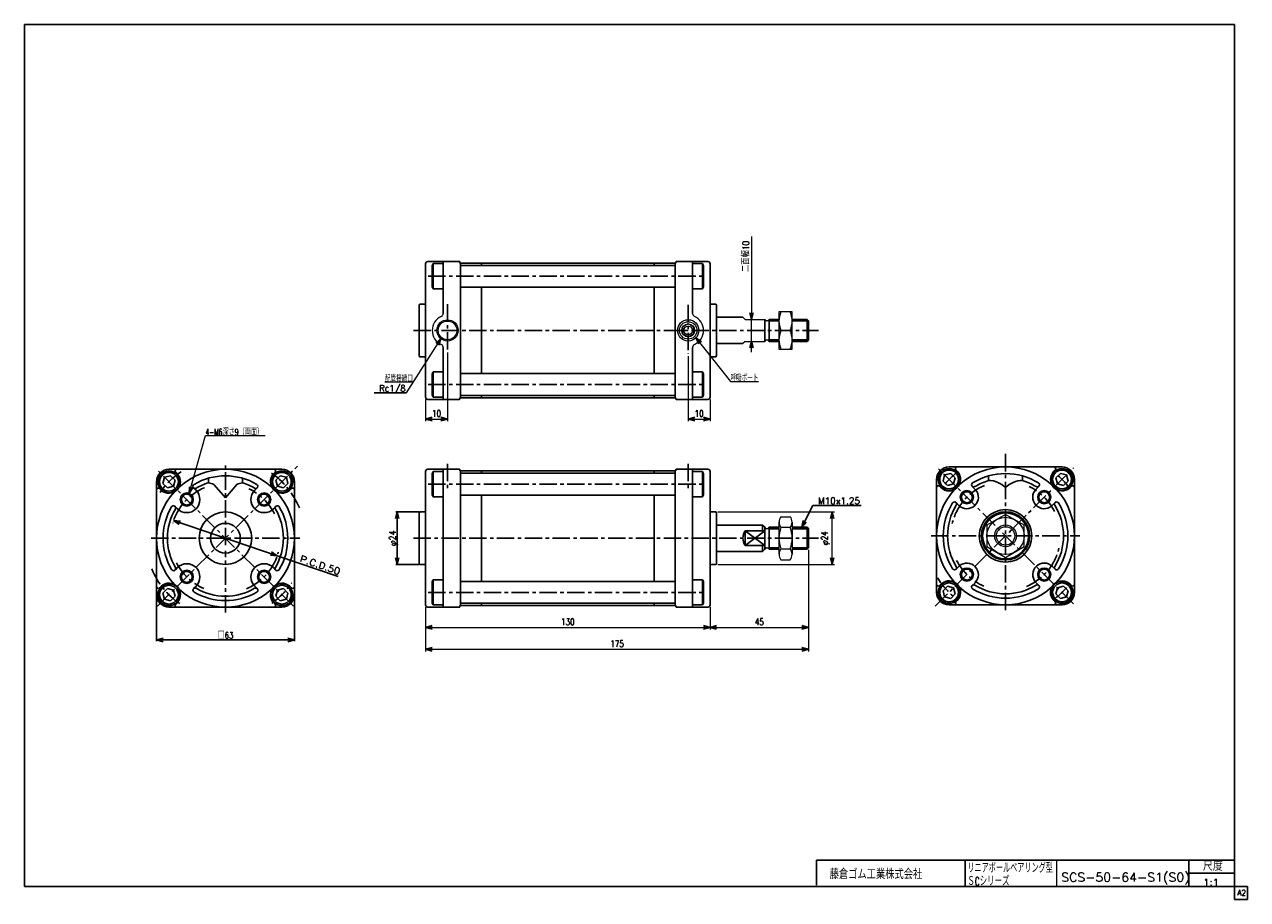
# Model space of a CAD drawing. Header units: millimetres. Extents: x -272 to 287, y -200 to 200.
import ezdxf
from ezdxf.enums import TextEntityAlignment as Align

# ---------------------------------------------------------------- set-up
doc = ezdxf.new("R2010")
doc.units = ezdxf.units.MM
doc.header["$LTSCALE"] = 0.25
doc.linetypes.add('CENTER', pattern=[50.8, 31.75, -6.35, 6.35, -6.35])
doc.layers.add('Layer0016', color=7, linetype='Continuous')
doc.layers.add('ZUWAKU', color=7, linetype='Continuous')
doc.styles.add('FdaStyle0', font='txt.shx', dxfattribs={"width": 0.8, "bigfont": 'bigfont'})
doc.dimstyles.new('DaDimRotatedStyle', dxfattribs={"dimtxt": 3, "dimasz": 3.000002, "dimexe": 1, "dimexo": 1, "dimgap": 1, "dimtad": 3, "dimdsep": 46, "dimtxsty": 'FdaStyle0', "dimblk1": 'OPEN30', "dimblk2": 'OPEN30', "dimsah": 1, "dimcen": 0.09, "dimclrd": 4, "dimclre": 4, "dimclrt": 4, "dimadec": 0, "dimazin": 2, "dimtfac": 1, "dimtdec": 4, "dimtmove": 0, "dimatfit": 0, "dimfxl": 1, "dimarcsym": 0})

# ---------------------------------------------------------------- blocks, each defined once
blk = doc.blocks.new('_OPEN30')
at = {"color": 0, "linetype": 'ByBlock', "lineweight": -2}
for p, q in [((-1, 0.267949), (0, 0)), ((0, 0), (-1, -0.267949)), ((0, 0), (-1, 0))]:
    blk.add_line(p, q, dxfattribs=at)
blk = doc.blocks.new('*D1')
at = {"color": 4, "linetype": 'Continuous', "lineweight": 13}
for p, q in [((-88.65, -66.34), (-88.65, -76.59)), ((41.35, -66.34), (41.35, -76.59)), ((-88.65, -75.59), (41.35, -75.59))]:
    blk.add_line(p, q, dxfattribs=at)
at = {"color": 4, "xscale": 3.000002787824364, "yscale": 2.999989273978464}
for p, rotation in [((-88.65, -75.59), 180), ((41.35, -75.59), 360)]:
    blk.add_blockref('_OPEN30', p, dxfattribs=dict(at, rotation=rotation))
at = {"color": 4, "insert": (-23.65, -74.59), "char_height": 3, "width": 12.75, "attachment_point": 8, "style": 'FdaStyle0'}
blk.add_mtext('\\T1.00;130', dxfattribs=at)
blk = doc.blocks.new('*D2')
at = {"color": 4, "linetype": 'Continuous', "lineweight": 13}
for p, q in [((86.35, -40.16), (86.35, -76.59)), ((41.35, -66.34), (41.35, -76.59)), ((41.35, -75.59), (86.35, -75.59))]:
    blk.add_line(p, q, dxfattribs=at)
at = {"color": 4, "xscale": 3.000002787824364, "yscale": 2.999989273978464}
for p, rotation in [((41.35, -75.59), 180), ((86.35, -75.59), 360)]:
    blk.add_blockref('_OPEN30', p, dxfattribs=dict(at, rotation=rotation))
at = {"color": 4, "insert": (63.85, -74.59), "char_height": 3, "width": 9.75, "attachment_point": 8, "style": 'FdaStyle0'}
blk.add_mtext('\\T1.00;45', dxfattribs=at)
blk = doc.blocks.new('*D3')
at = {"color": 4, "linetype": 'Continuous', "lineweight": 13}
for p, q in [((86.35, -40.16), (86.35, -86.59)), ((-88.65, -66.34), (-88.65, -86.59)), ((-88.65, -85.59), (86.35, -85.59))]:
    blk.add_line(p, q, dxfattribs=at)
at = {"color": 4, "xscale": 3.000002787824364, "yscale": 2.999989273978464}
for p, rotation in [((-88.65, -85.59), 180), ((86.35, -85.59), 360)]:
    blk.add_blockref('_OPEN30', p, dxfattribs=dict(at, rotation=rotation))
at = {"color": 4, "insert": (-1.15, -84.59), "char_height": 3, "width": 12.75, "attachment_point": 8, "style": 'FdaStyle0'}
blk.add_mtext('\\T1.00;175', dxfattribs=at)
blk = doc.blocks.new('DC_GROUP_Φ50_1')
at = {"color": 4, "linetype": 'Continuous', "lineweight": 13}
for p, q in [((72.85, -27.47), (72.85, -42.2)), ((73.76, -25.02), (77.95, -25.02)), ((78.85, -27.47), (78.85, -42.2)), ((77.95, -29.93), (73.76, -29.93)), ((73.76, -39.74), (77.95, -39.74)), ((73.76, -44.65), (77.95, -44.65))]:
    blk.add_line(p, q, dxfattribs=at)
for centre, radius, start, end in [((76.64, -27.47), 3.78, 139.5701, 220.4299), ((75.07, -27.47), 3.78, 319.5701, 40.4299), ((86.63, -34.84), 13.78, 159.1359, 200.8641), ((65.08, -34.84), 13.78, 339.1359, 20.8641), ((76.64, -42.2), 3.78, 139.5701, 220.4299), ((75.07, -42.2), 3.78, 319.5701, 40.4299)]:
    blk.add_arc(centre, radius, start, end, dxfattribs=at)
blk = doc.blocks.new('DC_GROUP_Φ50_2')
at = {"color": 4, "linetype": 'Continuous', "lineweight": 13}
for p, q in [((78.85, 68.64), (72.85, 68.64)), ((72.85, 68.64), (72.85, 51.64)), ((78.85, 51.64), (78.85, 68.64)), ((73.75, 60.14), (77.96, 60.14)), ((72.85, 51.64), (78.85, 51.64))]:
    blk.add_line(p, q, dxfattribs=at)
for centre, start, end in [((83.3, 64.39), 156.0093, 203.9907), ((68.41, 64.39), 336.0093, 23.9907), ((83.3, 55.89), 156.0093, 203.9907), ((68.41, 55.89), 336.0093, 23.9907)]:
    blk.add_arc(centre, 10.45, start, end, dxfattribs=at)
blk = doc.blocks.new('DC_GROUP_Φ50_3')
at = {"color": 4, "linetype": 'Continuous', "lineweight": 13}
for p, q in [((78.85, 68.64), (72.85, 68.64)), ((72.85, 68.64), (72.85, 51.64)), ((78.85, 51.64), (78.85, 68.64)), ((73.75, 60.14), (77.96, 60.14)), ((72.85, 51.64), (78.85, 51.64))]:
    blk.add_line(p, q, dxfattribs=at)
for centre, start, end in [((83.3, 64.39), 156.0093, 203.9907), ((68.41, 64.39), 336.0093, 23.9907), ((83.3, 55.89), 156.0093, 203.9907), ((68.41, 55.89), 336.0093, 23.9907)]:
    blk.add_arc(centre, 10.45, start, end, dxfattribs=at)
blk = doc.blocks.new('*D7')
at = {"color": 4, "linetype": 'Continuous', "lineweight": 13}
for p, q in [((44.85, -22.84), (98.15, -22.84)), ((97.15, -46.84), (97.15, -22.84)), ((44.85, -46.84), (98.15, -46.84))]:
    blk.add_line(p, q, dxfattribs=at)
at = {"color": 4, "xscale": 3.000002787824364, "yscale": 2.999989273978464}
for p, rotation in [((97.15, -22.84), 90), ((97.15, -46.84), 270)]:
    blk.add_blockref('_OPEN30', p, dxfattribs=dict(at, rotation=rotation))
at = {"color": 4, "insert": (96.15, -34.84), "char_height": 3, "width": 12.75, "attachment_point": 8, "rotation": 90, "style": 'FdaStyle0'}
blk.add_mtext('\\T1.00;φ24', dxfattribs=at)
blk = doc.blocks.new('DA_IMAGEDIMGROUP_1')
at = {"color": 4, "linetype": 'Continuous', "lineweight": 13}
for p, q in [((60.27, 103.06), (60.27, 65.14)), ((60.27, 55.14), (60.27, 65.14)), ((60.27, 50.14), (60.27, 55.14))]:
    blk.add_line(p, q, dxfattribs=at)
at = {"color": 4, "xscale": 3.000002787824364, "yscale": 2.999989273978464}
for p, rotation in [((60.27, 65.14), 270), ((60.27, 55.14), 90)]:
    blk.add_blockref('_OPEN30', p, dxfattribs=dict(at, rotation=rotation))
at = {"color": 4, "insert": (59.27, 86.8), "char_height": 3, "width": 22.5, "attachment_point": 7, "rotation": 90, "style": 'FdaStyle0'}
blk.add_mtext('\\T1.00;二面幅10', dxfattribs=at)
blk = doc.blocks.new('DC_GROUP_Φ50_4')
at = {"color": 4, "linetype": 'Continuous', "lineweight": 13}
for p, q in [((176.4, -23.96), (167.9, -28.87)), ((184.9, -28.87), (176.4, -23.96)), ((167.9, -28.87), (167.9, -38.69)), ((184.9, -38.69), (184.9, -28.87)), ((167.9, -38.69), (176.4, -43.59)), ((176.4, -43.59), (184.9, -38.69))]:
    blk.add_line(p, q, dxfattribs=at)
for radius in [8.5, 5, 4.19]:
    blk.add_circle((176.4, -33.78), radius, dxfattribs=at)
blk = doc.blocks.new('DC_GROUP_Φ50_5')
at = {"color": 4, "linetype": 'Continuous', "lineweight": 13}
for p, q in [((34.92, 56.83), (50.67, 36.79)), ((50.67, 36.79), (63.47, 36.79))]:
    blk.add_line(p, q, dxfattribs=at)
at = {"color": 4, "xscale": 3.000002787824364, "yscale": 2.999989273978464, "rotation": 128.1659354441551}
blk.add_blockref('_OPEN30', (34.92, 56.83), dxfattribs=at)
at = {"color": 4, "style": 'FdaStyle0', "width": 0.680851}
blk.add_text('呼吸ポート', height=3, dxfattribs=at).set_placement((50.67, 36.79), (63.47, 36.79), align=Align.FIT)
blk = doc.blocks.new('DC_GROUP_Φ50_6')
at = {"color": 4, "linetype": 'Continuous', "lineweight": 13}
for p, q in [((-81.72, 56.38), (-97.59, 31.57)), ((-94.45, 36.48), (-107.25, 36.48))]:
    blk.add_line(p, q, dxfattribs=at)
at = {"color": 4, "xscale": 3.000002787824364, "yscale": 2.999989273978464, "rotation": 57.40508877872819}
blk.add_blockref('_OPEN30', (-81.72, 56.38), dxfattribs=at)
at = {"color": 4, "style": 'FdaStyle0', "width": 0.680851}
blk.add_text('配管接続口', height=3, dxfattribs=at).set_placement((-107.25, 36.48), (-94.45, 36.48), align=Align.FIT)
blk = doc.blocks.new('*D12')
at = {"color": 4, "linetype": 'Continuous', "lineweight": 13}
for p, q in [((31.35, 48.37), (31.35, 18.62)), ((41.35, 28.64), (41.35, 18.62)), ((31.35, 19.62), (41.35, 19.62))]:
    blk.add_line(p, q, dxfattribs=at)
at = {"color": 4, "xscale": 3.000002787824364, "yscale": 2.999989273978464}
for p, rotation in [((31.35, 19.62), 180), ((41.35, 19.62), 360)]:
    blk.add_blockref('_OPEN30', p, dxfattribs=dict(at, rotation=rotation))
at = {"color": 4, "insert": (36.35, 20.62), "char_height": 3, "width": 9.75, "attachment_point": 8, "style": 'FdaStyle0'}
blk.add_mtext('\\T1.00;10', dxfattribs=at)
blk = doc.blocks.new('*D13')
at = {"color": 4, "linetype": 'Continuous', "lineweight": 13}
for p, q in [((-78.65, 50.04), (-78.65, 18.62)), ((-88.65, 28.64), (-88.65, 18.62)), ((-88.65, 19.62), (-78.65, 19.62))]:
    blk.add_line(p, q, dxfattribs=at)
at = {"color": 4, "xscale": 3.000002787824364, "yscale": 2.999989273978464}
for p, rotation in [((-88.65, 19.62), 180), ((-78.65, 19.62), 360)]:
    blk.add_blockref('_OPEN30', p, dxfattribs=dict(at, rotation=rotation))
at = {"color": 4, "insert": (-83.65, 20.62), "char_height": 3, "width": 9.75, "attachment_point": 8, "style": 'FdaStyle0'}
blk.add_mtext('\\T1.00;10', dxfattribs=at)
blk = doc.blocks.new('DC_GROUP_Φ50_7')
at = {"color": 4, "linetype": 'Continuous', "lineweight": 13}
for p, q in [((-196.65, -14.4), (-189.28, 12.16)), ((-189.28, 12.16), (-161.92, 12.16))]:
    blk.add_line(p, q, dxfattribs=at)
at = {"color": 4, "xscale": 3.000002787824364, "yscale": 2.999989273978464, "rotation": 254.481106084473}
blk.add_blockref('_OPEN30', (-196.65, -14.4), dxfattribs=at)
at = {"color": 4, "style": 'FdaStyle0', "width": 0.721311}
blk.add_text('4-M6深さ9（両面）', height=3, dxfattribs=at).set_placement((-189.28, 12.16), (-162.88, 12.16), align=Align.FIT)

msp = doc.modelspace()

# ---------------------------------------------------------------- linework, layer by layer
at = {"color": 4, "linetype": 'Continuous', "lineweight": 25}
for p, q in [((-88.646, 72.144), (-88.646, 90.644)), ((-88.646, 60.144), (-88.646, 90.644)), ((-87.646, 91.644), (-73.146, 91.644)), ((-87.646, 91.644), (-73.146, 91.644)), ((-85.141, 90.668), (-85.646, 89.794)), ((-85.646, 89.794), (-85.646, 79.994)), ((-85.141, 90.668), (-80.646, 90.668)), ((-85.141, 79.121), (-85.141, 90.668)), ((-80.646, 91.644), (-80.646, 67.89)), ((-73.046, 91.094), (-73.046, 91.544)), ((-72.846, 90.894), (-63.146, 90.894)), ((-72.646, 90.894), (-72.646, 60.144)), ((-72.346, 89.894), (-72.646, 89.594)), ((-72.646, 84.894), (-72.646, 89.594)), ((-72.346, 89.894), (25.054, 89.894)), ((-63.146, 89.894), (-63.146, 90.894)), ((15.854, 90.894), (-63.146, 90.894)), ((25.554, 90.894), (15.854, 90.894)), ((15.854, 90.894), (15.854, 89.894)), ((25.354, 89.594), (25.054, 89.894)), ((25.354, 60.144), (25.354, 90.894)), ((25.354, 84.894), (25.354, 89.594)), ((25.754, 91.094), (25.754, 91.544)), ((40.354, 91.644), (25.854, 91.644)), ((33.354, 67.89), (33.354, 91.644)), ((37.85, 90.668), (33.354, 90.668)), ((37.85, 90.668), (38.354, 89.794)), ((37.85, 79.121), (37.85, 90.668)), ((38.354, 89.794), (38.354, 79.994)), ((41.354, 72.144), (41.354, 90.644)), ((41.354, 60.144), (41.354, 90.644)), ((-72.646, 84.894), (-72.646, 80.194)), ((25.354, 84.894), (25.354, 80.194)), ((-85.646, 79.994), (-85.141, 79.121)), ((-80.646, 79.121), (-85.141, 79.121)), ((-72.346, 79.894), (-72.646, 80.194)), ((-72.346, 79.894), (25.054, 79.894)), ((-63.146, 60.144), (-63.146, 79.894)), ((15.854, 79.894), (15.854, 60.144)), ((25.054, 79.894), (25.354, 80.194)), ((33.354, 79.121), (37.85, 79.121)), ((38.354, 79.994), (37.85, 79.121)), ((-91.646, 71.644), (-91.646, 60.144)), ((-91.146, 72.144), (-88.646, 72.144)), ((-91.146, 72.144), (-88.646, 72.144)), ((43.854, 72.144), (41.354, 72.144)), ((44.354, 71.644), (44.354, 60.144)), ((44.354, 66.144), (56.354, 66.144)), ((66.354, 60.144), (66.354, 65.144)), ((72.854, 65.144), (68.354, 65.144)), ((68.354, 65.144), (68.354, 60.144)), ((72.854, 64.469), (68.354, 64.469)), ((85.679, 65.144), (78.854, 65.144)), ((86.354, 64.469), (78.863, 64.469)), ((86.354, 64.469), (85.679, 65.144)), ((85.679, 65.144), (85.679, 60.144)), ((86.354, 60.144), (86.354, 64.469)), ((-91.646, 48.644), (-91.646, 60.144)), ((-88.646, 60.144), (-88.646, 29.644)), ((-72.646, 29.394), (-72.646, 60.144)), ((-63.146, 60.144), (-63.146, 40.394)), ((15.854, 40.394), (15.854, 60.144)), ((25.354, 60.144), (25.354, 29.394)), ((41.354, 60.144), (41.354, 29.644)), ((44.354, 48.644), (44.354, 60.144)), ((66.354, 60.144), (66.354, 55.144)), ((68.354, 55.144), (68.354, 60.144)), ((85.679, 55.144), (85.679, 60.144)), ((86.354, 60.144), (86.354, 55.819)), ((-80.646, 28.644), (-80.646, 52.398)), ((33.354, 52.398), (33.354, 28.644)), ((44.354, 54.144), (56.354, 54.144)), ((72.854, 55.819), (68.354, 55.819)), ((72.854, 55.144), (68.354, 55.144)), ((85.679, 55.144), (78.854, 55.144)), ((86.354, 55.819), (78.863, 55.819)), ((86.354, 55.819), (85.679, 55.144)), ((-91.146, 48.144), (-88.646, 48.144)), ((43.854, 48.144), (41.354, 48.144)), ((-85.646, 40.294), (-85.141, 41.168)), ((-85.646, 30.494), (-85.646, 40.294)), ((-80.646, 41.168), (-85.141, 41.168)), ((-85.141, 41.168), (-85.141, 29.621)), ((-72.346, 40.394), (-72.646, 40.094)), ((-72.646, 35.394), (-72.646, 40.094)), ((-72.346, 40.394), (25.054, 40.394)), ((25.054, 40.394), (25.354, 40.094)), ((25.354, 35.394), (25.354, 40.094)), ((33.354, 41.168), (37.85, 41.168)), ((38.354, 40.294), (37.85, 41.168)), ((37.85, 41.168), (37.85, 29.621)), ((38.354, 30.494), (38.354, 40.294)), ((-72.646, 35.394), (-72.646, 30.694)), ((25.354, 35.394), (25.354, 30.694)), ((-112.235, 31.571), (-97.587, 31.571)), ((-87.646, 28.644), (-73.146, 28.644)), ((-85.141, 29.621), (-85.646, 30.494)), ((-85.141, 29.621), (-80.646, 29.621)), ((-73.046, 29.194), (-73.046, 28.744)), ((-72.846, 29.394), (-63.146, 29.394)), ((-72.346, 30.394), (-72.646, 30.694)), ((-72.346, 30.394), (25.054, 30.394)), ((-63.146, 30.394), (-63.146, 29.394)), ((15.854, 29.394), (-63.146, 29.394)), ((15.854, 29.394), (15.854, 30.394)), ((25.554, 29.394), (15.854, 29.394)), ((25.354, 30.694), (25.054, 30.394)), ((25.754, 29.194), (25.754, 28.744)), ((40.354, 28.644), (25.854, 28.644)), ((37.85, 29.621), (33.354, 29.621)), ((37.85, 29.621), (38.354, 30.494)), ((-205.946, -3.336), (-180.146, -3.336)), ((-201.985, -5.591), (-202.874, -4.702)), ((-154.346, -3.336), (-180.146, -3.336)), ((-158.306, -5.591), (-157.417, -4.702)), ((-88.646, -22.836), (-88.646, -4.336)), ((-88.646, -34.836), (-88.646, -4.336)), ((-87.646, -3.336), (-73.146, -3.336)), ((-87.646, -3.336), (-73.146, -3.336)), ((-85.141, -4.313), (-85.646, -5.186)), ((-85.646, -5.186), (-85.646, -14.986)), ((-85.141, -4.313), (-80.646, -4.313)), ((-85.141, -15.86), (-85.141, -4.313)), ((-80.646, -3.336), (-80.646, -34.836)), ((-73.046, -3.886), (-73.046, -3.436)), ((-72.846, -4.086), (-63.146, -4.086)), ((-72.646, -4.086), (-72.646, -34.836)), ((-72.346, -5.086), (-72.646, -5.386)), ((-72.646, -10.086), (-72.646, -5.386)), ((-72.346, -5.086), (25.054, -5.086)), ((-63.146, -5.086), (-63.146, -4.086)), ((15.854, -4.086), (-63.146, -4.086)), ((25.554, -4.086), (15.854, -4.086)), ((15.854, -4.086), (15.854, -5.086)), ((25.354, -5.386), (25.054, -5.086)), ((25.354, -34.836), (25.354, -4.086)), ((25.354, -10.086), (25.354, -5.386)), ((25.754, -3.886), (25.754, -3.436)), ((40.354, -3.336), (25.854, -3.336)), ((40.354, -3.336), (25.854, -3.336)), ((33.354, -34.836), (33.354, -3.336)), ((37.85, -4.313), (33.354, -4.313)), ((37.85, -4.313), (38.354, -5.186)), ((37.85, -15.86), (37.85, -4.313)), ((38.354, -5.186), (38.354, -14.986)), ((41.354, -22.836), (41.354, -4.336)), ((41.354, -34.836), (41.354, -4.336)), ((151.351, -5.191), (148.563, -5.938)), ((150.604, -2.279), (176.404, -2.279)), ((153.392, -7.232), (151.351, -5.191)), ((154.574, -4.524), (153.694, -3.645)), ((202.204, -2.279), (176.404, -2.279)), ((198.501, -4.257), (199.114, -3.645)), ((201.457, -5.191), (199.415, -7.232)), ((204.245, -5.938), (201.457, -5.191)), ((-211.646, -60.636), (-211.646, -9.036)), ((-207.987, -6.995), (-208.734, -9.783)), ((-208.734, -9.783), (-206.693, -11.824)), ((-205.198, -6.248), (-207.987, -6.995)), ((-206.693, -11.824), (-203.904, -11.077)), ((-203.157, -8.289), (-205.198, -6.248)), ((-203.904, -11.077), (-203.157, -8.289)), ((-187.896, -7.41), (-187.896, -9.495)), ((-180.146, -16.336), (-185.375, -10.313)), ((-180.146, -16.336), (-174.916, -10.313)), ((-172.396, -7.41), (-172.396, -9.495)), ((-155.093, -6.248), (-157.134, -8.289)), ((-157.134, -8.289), (-156.387, -11.077)), ((-156.387, -11.077), (-153.598, -11.824)), ((-152.304, -6.995), (-155.093, -6.248)), ((-153.598, -11.824), (-151.557, -9.783)), ((-151.557, -9.783), (-152.304, -6.995)), ((-148.646, -60.636), (-148.646, -9.036)), ((-72.646, -10.086), (-72.646, -14.786)), ((25.354, -10.086), (25.354, -14.786)), ((144.904, -59.579), (144.904, -7.979)), ((146.882, -11.682), (146.27, -11.069)), ((148.563, -5.938), (147.815, -8.726)), ((147.815, -8.726), (149.857, -10.767)), ((149.857, -10.767), (152.645, -10.02)), ((152.645, -10.02), (153.392, -7.232)), ((162.705, -12.656), (161.18, -11.13)), ((168.654, -6.353), (168.654, -8.438)), ((184.154, -6.353), (184.154, -8.438)), ((190.369, -12.389), (191.628, -11.13)), ((199.415, -7.232), (200.163, -10.02)), ((200.163, -10.02), (202.951, -10.767)), ((202.951, -10.767), (204.992, -8.726)), ((204.992, -8.726), (204.245, -5.938)), ((205.659, -11.949), (206.538, -11.069)), ((207.904, -59.579), (207.904, -7.979)), ((-209.391, -12.996), (-210.28, -12.107)), ((-194.708, -11.789), (-193.581, -12.916)), ((-165.583, -11.789), (-166.711, -12.916)), ((-150.9, -12.996), (-150.011, -12.107)), ((-85.646, -14.986), (-85.141, -15.86)), ((-80.646, -15.86), (-85.141, -15.86)), ((-72.346, -15.086), (-72.646, -14.786)), ((-72.346, -15.086), (25.054, -15.086)), ((-63.146, -34.836), (-63.146, -15.086)), ((15.854, -15.086), (15.854, -34.836)), ((25.054, -15.086), (25.354, -14.786)), ((33.354, -15.86), (37.85, -15.86)), ((38.354, -14.986), (37.85, -15.86)), ((-203.193, -20.274), (-202.066, -21.401)), ((-157.098, -20.274), (-158.225, -21.401)), ((83.267, -29.836), (88.267, -19.836)), ((88.267, -19.836), (110.467, -19.836)), ((155.014, -19.814), (153.755, -18.555)), ((197.527, -20.081), (199.053, -18.555)), ((-203.823, -26.813), (-156.468, -42.859)), ((-91.746, -22.836), (-102.246, -22.836)), ((-101.646, -22.836), (-101.646, -46.836)), ((-91.646, -23.336), (-91.646, -34.836)), ((-91.146, -22.836), (-88.646, -22.836)), ((-91.146, -22.836), (-88.646, -22.836)), ((43.854, -22.836), (41.354, -22.836)), ((44.354, -23.336), (44.354, -34.836)), ((44.354, -28.836), (65.354, -28.836)), ((44.354, -28.836), (65.354, -28.836)), ((57.354, -31.521), (57.354, -38.151)), ((57.354, -31.521), (66.354, -31.521)), ((57.354, -38.151), (66.354, -31.521)), ((57.354, -31.521), (66.354, -38.151)), ((65.354, -28.836), (66.354, -29.836)), ((65.354, -28.836), (65.354, -31.521)), ((66.354, -34.836), (66.354, -29.836)), ((72.854, -29.836), (68.354, -29.836)), ((68.354, -29.836), (68.354, -34.836)), ((72.854, -30.511), (68.354, -30.511)), ((85.679, -29.836), (78.854, -29.836)), ((86.354, -30.511), (78.854, -30.511)), ((86.354, -30.511), (85.679, -29.836)), ((85.679, -29.836), (85.679, -34.836)), ((86.354, -34.836), (86.354, -30.511)), ((-91.646, -46.336), (-91.646, -34.836)), ((-88.646, -34.836), (-88.646, -65.336)), ((-80.646, -66.336), (-80.646, -34.836)), ((-72.646, -65.586), (-72.646, -34.836)), ((-63.146, -34.836), (-63.146, -54.586)), ((15.854, -54.586), (15.854, -34.836)), ((25.354, -34.836), (25.354, -65.586)), ((33.354, -34.836), (33.354, -66.336)), ((41.354, -34.836), (41.354, -65.336)), ((44.354, -46.336), (44.354, -34.836)), ((57.354, -38.151), (66.354, -38.151)), ((65.354, -40.836), (65.354, -38.151)), ((66.354, -34.836), (66.354, -39.836)), ((68.354, -39.836), (68.354, -34.836)), ((85.679, -39.836), (85.679, -34.836)), ((86.354, -34.836), (86.354, -39.161)), ((-156.468, -42.859), (-128.599, -52.301)), ((44.354, -40.836), (65.354, -40.836)), ((65.354, -40.836), (66.354, -39.836)), ((72.854, -39.161), (68.354, -39.161)), ((72.854, -39.836), (68.354, -39.836)), ((86.354, -39.161), (78.854, -39.161)), ((85.679, -39.836), (78.854, -39.836)), ((86.354, -39.161), (85.679, -39.836)), ((-203.193, -49.398), (-202.066, -48.271)), ((-157.098, -49.398), (-158.225, -48.271)), ((-91.746, -46.836), (-102.246, -46.836)), ((-91.146, -46.836), (-88.646, -46.836)), ((43.854, -46.836), (41.354, -46.836)), ((155.281, -47.477), (153.755, -49.003)), ((197.794, -47.744), (199.053, -49.003)), ((-85.646, -54.686), (-85.141, -53.813)), ((-85.646, -64.486), (-85.646, -54.686)), ((-80.646, -53.813), (-85.141, -53.813)), ((-85.141, -53.813), (-85.141, -65.36)), ((-72.346, -54.586), (-72.646, -54.886)), ((-72.646, -59.586), (-72.646, -54.886)), ((-72.346, -54.586), (25.054, -54.586)), ((25.054, -54.586), (25.354, -54.886)), ((25.354, -59.586), (25.354, -54.886)), ((33.354, -53.813), (37.85, -53.813)), ((38.354, -54.686), (37.85, -53.813)), ((37.85, -53.813), (37.85, -65.36)), ((38.354, -64.486), (38.354, -54.686)), ((147.149, -55.609), (146.27, -56.489)), ((162.438, -55.169), (161.18, -56.428)), ((190.102, -54.902), (191.628, -56.428)), ((205.926, -55.876), (206.538, -56.489)), ((-211.646, -61.236), (-211.646, -81.936)), ((-209.391, -56.676), (-210.28, -57.565)), ((-206.693, -57.848), (-208.734, -59.889)), ((-208.734, -59.889), (-207.987, -62.677)), ((-203.904, -58.595), (-206.693, -57.848)), ((-205.198, -63.424), (-203.157, -61.383)), ((-203.157, -61.383), (-203.904, -58.595)), ((-194.708, -57.884), (-193.581, -56.756)), ((-165.583, -57.884), (-166.711, -56.756)), ((-156.387, -58.595), (-157.134, -61.383)), ((-157.134, -61.383), (-155.093, -63.424)), ((-153.598, -57.848), (-156.387, -58.595)), ((-151.557, -59.889), (-153.598, -57.848)), ((-152.304, -62.677), (-151.557, -59.889)), ((-150.9, -56.676), (-150.011, -57.565)), ((-148.646, -61.236), (-148.646, -81.936)), ((-72.646, -59.586), (-72.646, -64.286)), ((25.354, -59.586), (25.354, -64.286)), ((149.857, -56.791), (147.815, -58.832)), ((147.815, -58.832), (148.563, -61.62)), ((152.645, -57.538), (149.857, -56.791)), ((151.351, -62.367), (153.392, -60.326)), ((153.392, -60.326), (152.645, -57.538)), ((200.163, -57.538), (199.415, -60.326)), ((199.415, -60.326), (201.457, -62.367)), ((202.951, -56.791), (200.163, -57.538)), ((204.992, -58.832), (202.951, -56.791)), ((204.245, -61.62), (204.992, -58.832)), ((-207.987, -62.677), (-205.198, -63.424)), ((-205.946, -66.336), (-180.146, -66.336)), ((-201.985, -64.081), (-202.874, -64.97)), ((-154.346, -66.336), (-180.146, -66.336)), ((-158.306, -64.081), (-157.417, -64.97)), ((-155.093, -63.424), (-152.304, -62.677)), ((-87.646, -66.336), (-73.146, -66.336)), ((-85.141, -65.36), (-85.646, -64.486)), ((-85.141, -65.36), (-80.646, -65.36)), ((-73.046, -65.786), (-73.046, -66.236)), ((-72.846, -65.586), (-63.146, -65.586)), ((-72.346, -64.586), (-72.646, -64.286)), ((-72.346, -64.586), (25.054, -64.586)), ((-63.146, -64.586), (-63.146, -65.586)), ((15.854, -65.586), (-63.146, -65.586)), ((15.854, -65.586), (15.854, -64.586)), ((25.554, -65.586), (15.854, -65.586)), ((25.354, -64.286), (25.054, -64.586)), ((25.754, -65.786), (25.754, -66.236)), ((40.354, -66.336), (25.854, -66.336)), ((37.85, -65.36), (33.354, -65.36)), ((37.85, -65.36), (38.354, -64.486)), ((148.563, -61.62), (151.351, -62.367)), ((150.604, -65.279), (176.404, -65.279)), ((154.307, -63.301), (153.694, -63.913)), ((202.204, -65.279), (176.404, -65.279)), ((198.234, -63.034), (199.114, -63.913)), ((201.457, -62.367), (204.245, -61.62)), ((-211.646, -81.336), (-148.646, -81.336))]:
    msp.add_line(p, q, dxfattribs=at)
at = {"color": 4, "linetype": 'CENTER', "lineweight": 25}
for p, q in [((-87.461, 84.894), (39.369, 84.894)), ((-78.646, 72.122), (-78.646, 51.04)), ((31.354, 71.787), (31.354, 49.367)), ((-94.146, 60.144), (90.84, 60.144)), ((-87.461, 35.394), (39.369, 35.394)), ((176.404, -67.779), (176.404, 3.774)), ((-211.258, -65.949), (-147.15, -1.84)), ((-149.033, -65.949), (-211.258, -3.723)), ((-180.146, -38.052), (-180.146, -0.836)), ((-78.646, -0.836), (-78.646, -12.319)), ((31.354, -0.836), (31.354, -12.319)), ((144.304, -65.879), (207.517, -2.666)), ((207.517, -64.892), (145.291, -2.666)), ((-87.461, -10.086), (39.369, -10.086)), ((-214.146, -34.836), (-146.146, -34.836)), ((-94.146, -34.836), (90.84, -34.836)), ((142.404, -33.779), (210.404, -33.779)), ((-180.146, -68.836), (-180.146, -40.559)), ((-87.461, -59.586), (39.369, -59.586))]:
    msp.add_line(p, q, dxfattribs=at)
at = {"color": 4, "linetype": 'Continuous', "lineweight": 13}
for p, q in [((56.354, 66.144), (57.354, 65.144)), ((57.354, 65.144), (66.354, 65.144)), ((72.854, 65.144), (72.854, 55.144)), ((57.354, 55.144), (56.354, 54.144)), ((57.354, 55.144), (66.354, 55.144)), ((72.854, -29.836), (72.854, -39.836))]:
    msp.add_line(p, q, dxfattribs=at)
for radius in [4.862, 4.281]:
    msp.add_circle((-78.646, 60.144), radius, dxfattribs=at)
at = {"color": 4, "linetype": 'Continuous', "lineweight": 25}
for centre, radius in [((-205.946, -9.036), 5), ((-205.955, -9.027), 4.294), ((-154.346, -9.036), 5), ((-154.336, -9.027), 4.294), ((150.604, -7.979), 5), ((150.594, -7.97), 4.294), ((202.204, -7.979), 5), ((202.213, -7.97), 4.294), ((-197.823, -17.158), 3), ((-197.823, -17.158), 2.5), ((-162.468, -17.158), 3), ((-162.468, -17.158), 2.5), ((158.726, -16.101), 3), ((158.726, -16.101), 2.5), ((194.081, -16.101), 3), ((194.081, -16.101), 2.5), ((176.404, -33.779), 12), ((-180.146, -34.836), 12), ((176.404, -33.779), 11), ((176.404, -33.779), 10.5), ((-180.146, -34.836), 6.8), ((-197.823, -52.514), 3), ((-197.823, -52.514), 2.5), ((-162.468, -52.514), 3), ((-162.468, -52.514), 2.5), ((158.726, -51.457), 3), ((158.726, -51.457), 2.5), ((194.081, -51.457), 3), ((194.081, -51.457), 2.5), ((-205.946, -60.636), 5), ((-154.346, -60.636), 5), ((150.604, -59.579), 5), ((150.594, -59.588), 4.294), ((202.204, -59.579), 5), ((202.213, -59.588), 4.294), ((-205.955, -60.645), 4.294), ((-154.336, -60.645), 4.294)]:
    msp.add_circle(centre, radius, dxfattribs=at)
for centre, radius, start, end in [((-87.646, 90.644), 1, 90, 180), ((-87.646, 90.644), 1, 90, 180), ((-73.146, 91.544), 0.1, 0, 90), ((-73.146, 91.544), 0.1, 0, 90), ((-73.146, 91.544), 0.1, 0, 90), ((-72.846, 91.094), 0.2, 180, 270), ((25.554, 91.094), 0.2, 270, 0), ((25.854, 91.544), 0.1, 90, 180), ((25.854, 91.544), 0.1, 90, 180), ((25.854, 91.544), 0.1, 90, 180), ((40.354, 90.644), 1, 0, 90), ((40.354, 90.644), 1, 0, 90), ((-91.146, 71.644), 0.5, 90, 180), ((-91.146, 71.644), 0.5, 90, 180), ((43.854, 71.644), 0.5, 0, 90), ((67.354, 65.547), 1.078, 201.9613, 338.0387), ((67.354, 54.741), 1.078, 21.9613, 158.0387), ((-91.146, 48.644), 0.5, 180, 270), ((43.854, 48.644), 0.5, 270, 360), ((-87.646, 29.644), 1, 180, 270), ((-73.146, 28.744), 0.1, 270, 0), ((-72.846, 29.194), 0.2, 90, 180), ((25.554, 29.194), 0.2, 0, 90), ((25.854, 28.744), 0.1, 180, 270), ((40.354, 29.644), 1, 270, 360), ((-205.946, -9.036), 5.7, 90, 180), ((-202.309, -4.136), 0.8, 90, 225), ((-180.146, -34.836), 31.5, 47.70516, 132.29484), ((-157.982, -4.136), 0.8, 315, 90), ((-154.346, -9.036), 5.7, 0, 90), ((-87.646, -4.336), 1, 90, 180), ((-87.646, -4.336), 1, 90, 180), ((-73.146, -3.436), 0.1, 0, 90), ((-73.146, -3.436), 0.1, 0, 90), ((-73.146, -3.436), 0.1, 0, 90), ((-72.846, -3.886), 0.2, 180, 270), ((25.554, -3.886), 0.2, 270, 0), ((25.854, -3.436), 0.1, 90, 180), ((25.854, -3.436), 0.1, 90, 180), ((25.854, -3.436), 0.1, 90, 180), ((40.354, -4.336), 1, 0, 90), ((40.354, -4.336), 1, 0, 90), ((150.604, -7.979), 5.7, 90, 180), ((150.594, -7.97), 5.25, 225, 40.8865), ((154.26, -3.079), 0.8, 90, 225), ((176.404, -33.779), 31.5, 47.70516, 132.29484), ((176.404, -33.779), 28.5, 58.13656, 121.86344), ((202.213, -7.97), 5.25, 135, 310.8865), ((198.548, -3.079), 0.8, 315, 90), ((202.204, -7.979), 5.7, 0, 90), ((-205.955, -9.027), 5.25, 229.12415, 40.87585), ((-194.001, -11.081), 1, 120.25335, 300.25335), ((-180.146, -34.836), 28.5, 59.74665, 120.25335), ((-180.146, -34.836), 26.5, 107.00486, 120.25335), ((-190.046, -20.409), 11.124, 65.17515, 78.85552), ((-170.245, -20.409), 11.124, 101.14448, 114.82485), ((-180.146, -34.836), 26.5, 59.74665, 72.99514), ((-166.29, -11.081), 1, 239.74665, 59.74665), ((-154.336, -9.027), 5.25, 139.12415, 310.87585), ((145.704, -11.635), 0.8, 45, 180), ((161.887, -10.423), 1, 121.86344, 301.86344), ((176.404, -33.779), 26.5, 107.00486, 121.86344), ((168.654, -19.096), 10.658, 43.35334, 90), ((184.154, -19.096), 10.658, 90, 136.64666), ((176.404, -33.779), 26.5, 58.13656, 72.99514), ((190.921, -10.423), 1, 238.13656, 58.13656), ((207.104, -11.635), 0.8, 360, 135), ((-210.846, -12.673), 0.8, 45, 180), ((-180.146, -34.836), 31.5, 137.70516, 222.29484), ((-197.823, -17.158), 6, 225, 45), ((-162.468, -17.158), 6, 135, 315), ((-180.146, -34.836), 31.5, 317.70516, 42.29484), ((-149.446, -12.673), 0.8, 360, 135), ((176.404, -33.779), 31.5, 137.70516, 222.29484), ((158.726, -16.101), 5.25, 225, 40.8865), ((194.081, -16.101), 5.25, 135, 310.8865), ((176.404, -33.779), 31.5, 317.70516, 42.29484), ((-180.146, -34.836), 28.5, 149.74665, 210.25335), ((-180.146, -34.836), 26.5, 149.74665, 210.25335), ((-203.9, -20.981), 1, 329.74665, 149.74665), ((-156.391, -20.981), 1, 30.25335, 210.25335), ((-180.146, -34.836), 26.5, 329.74665, 30.25335), ((-180.146, -34.836), 28.5, 329.74665, 30.25335), ((176.404, -33.779), 28.5, 148.13656, 211.86344), ((176.404, -33.779), 26.5, 148.13656, 211.86344), ((153.048, -19.262), 1, 328.13656, 148.13656), ((199.76, -19.262), 1, 31.86344, 211.86344), ((176.404, -33.779), 26.5, 328.13656, 31.86344), ((176.404, -33.779), 28.5, 328.13656, 31.86344), ((-91.146, -23.336), 0.5, 90, 180), ((-91.146, -23.336), 0.5, 90, 180), ((43.854, -23.336), 0.5, 0, 90), ((62.349, -34.836), 5.995, 146.42717, 213.57283), ((67.354, -29.433), 1.078, 201.9613, 338.0387), ((67.354, -40.239), 1.078, 21.9613, 158.0387), ((-203.9, -48.691), 1, 210.25335, 30.25335), ((-197.823, -52.514), 6, 315, 135), ((-162.468, -52.514), 6, 45, 225), ((-156.391, -48.691), 1, 149.74665, 329.74665), ((-91.146, -46.336), 0.5, 180, 270), ((43.854, -46.336), 0.5, 270, 360), ((153.048, -48.296), 1, 211.86344, 31.86344), ((158.726, -51.457), 5.25, 315, 130.8865), ((194.081, -51.457), 5.25, 45, 220.8865), ((199.76, -48.296), 1, 148.13656, 328.13656), ((-205.955, -60.645), 5.25, 319.12415, 130.87585), ((-154.336, -60.645), 5.25, 49.12415, 220.87585), ((150.594, -59.588), 5.25, 315, 130.8865), ((202.213, -59.588), 5.25, 45, 220.8865), ((-210.846, -56.999), 0.8, 180, 315), ((-205.946, -60.636), 5.7, 180, 270), ((-180.146, -34.836), 31.5, 227.70516, 312.11821), ((-194.001, -58.591), 1, 59.74665, 239.74665), ((-180.146, -34.836), 28.5, 239.74665, 300.25335), ((-180.146, -34.836), 26.5, 239.74665, 300.25335), ((-166.29, -58.591), 1, 300.25335, 120.25335), ((-154.346, -60.636), 5.7, 270, 0), ((-149.446, -56.999), 0.8, 225, 360), ((145.704, -55.923), 0.8, 180, 315), ((150.604, -59.579), 5.7, 180, 270), ((176.404, -33.779), 31.5, 227.70516, 312.29484), ((161.887, -57.135), 1, 58.13656, 238.13656), ((176.404, -33.779), 28.5, 238.13656, 301.86344), ((176.404, -33.779), 26.5, 238.13656, 301.86344), ((190.921, -57.135), 1, 301.86344, 121.86344), ((202.204, -59.579), 5.7, 270, 0), ((207.104, -55.923), 0.8, 225, 0), ((-202.309, -65.536), 0.8, 135, 270), ((-157.982, -65.536), 0.8, 270, 45), ((-87.646, -65.336), 1, 180, 270), ((-73.146, -66.236), 0.1, 270, 0), ((-72.846, -65.786), 0.2, 90, 180), ((25.554, -65.786), 0.2, 0, 90), ((25.854, -66.236), 0.1, 180, 270), ((40.354, -65.336), 1, 270, 360), ((154.26, -64.479), 0.8, 135, 270), ((198.548, -64.479), 0.8, 270, 45)]:
    msp.add_arc(centre, radius, start, end, dxfattribs=at)
at = {"color": 4, "linetype": 'Continuous', "lineweight": 13}
for centre, radius, start, end in [((-82.146, 67.89), 1.5, 294.31574, 0), ((34.854, 67.89), 1.5, 180, 245.68426), ((-78.646, 60.144), 7, 114.31574, 245.68426), ((31.354, 60.144), 7, 294.31574, 65.68426), ((-82.146, 52.398), 1.5, 0, 65.68426), ((34.854, 52.398), 1.5, 114.31574, 180)]:
    msp.add_arc(centre, radius, start, end, dxfattribs=at)
at = {"color": 4, "linetype": 'CENTER', "lineweight": 25}
for centre, radius, start, end in [((-180.146, -34.836), 36.5, 123.77597, 144.99255), ((-180.146, -34.836), 36.5, 22.25323, 55.58413), ((176.404, -33.779), 36.5, 127.14511, 142.85489), ((176.404, -33.779), 36.5, 36.21599, 52.85489), ((176.404, -33.779), 25, 112.56407, 167.03261), ((-180.146, -34.836), 25, 112.56407, 164.01095), ((-180.146, -34.836), 25, 26.46628, 64.52273), ((176.404, -33.779), 25, 26.46628, 64.52273), ((-180.146, -34.836), 25, 292.56407, 345.20326), ((176.404, -33.779), 25, 292.56407, 347.03261), ((-180.146, -34.836), 36.5, 202.63885, 235.17964), ((-180.146, -34.836), 25, 206.62277, 246.66588), ((176.404, -33.779), 25, 206.62277, 246.66588), ((-180.146, -34.836), 36.5, 305.64104, 326.158), ((176.404, -33.779), 36.5, 211.58755, 232.85489), ((176.404, -33.779), 36.5, 307.14511, 322.85489)]:
    msp.add_arc(centre, radius, start, end, dxfattribs=at)
at = {"layer": 'Layer0016', "color": 4, "linetype": 'Continuous', "lineweight": 13}
for p, q in [((31.354, 63.094), (28.8, 61.619)), ((28.8, 61.619), (28.8, 58.669)), ((33.909, 61.619), (31.354, 63.094)), ((33.909, 58.669), (33.909, 61.619)), ((28.8, 58.669), (31.354, 57.194)), ((31.354, 57.194), (33.909, 58.669))]:
    msp.add_line(p, q, dxfattribs=at)
for radius in [4.864, 3.998, 2.95, 2]:
    msp.add_circle((31.354, 60.144), radius, dxfattribs=at)
at = {"layer": 'ZUWAKU', "color": 5, "linetype": 'Continuous', "lineweight": 25}
for p, q in [((281, 200), (-272, 200)), ((-272, -194), (-272, 200)), ((281, -200), (281, 200)), ((287, -194), (-272, -194)), ((287, -200), (287, -194)), ((287, -200), (281, -200))]:
    msp.add_line(p, q, dxfattribs=at)
at = {"layer": 'ZUWAKU', "color": 4, "linetype": 'Continuous', "lineweight": 25}
for p, q in [((90, -182), (281, -182)), ((90, -193.465), (90, -182)), ((158, -182), (158, -194)), ((260.135, -194), (260.135, -182)), ((260.135, -188), (281, -188))]:
    msp.add_line(p, q, dxfattribs=at)
at = {"layer": 'ZUWAKU', "color": 4, "linetype": 'Continuous', "lineweight": 13}
msp.add_line((199.72, -182), (199.72, -194), dxfattribs=at)

# ---------------------------------------------------------------- block references
at = {"linetype": 'Continuous'}
for name in ['DA_IMAGEDIMGROUP_1', 'DC_GROUP_Φ50_2', 'DC_GROUP_Φ50_3', 'DC_GROUP_Φ50_6', 'DC_GROUP_Φ50_5', 'DC_GROUP_Φ50_7', 'DC_GROUP_Φ50_1', 'DC_GROUP_Φ50_4']:
    msp.add_blockref(name, (0, 0), dxfattribs=at)
at = {"color": 4, "xscale": 3.000002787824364, "yscale": 2.999989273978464}
for p, rotation in [((-203.823, -26.813), 161.2823710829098), ((-101.646, -22.836), 90), ((83.267, -29.836), 243.434948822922), ((-156.468, -42.859), 341.2823710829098), ((-101.646, -46.836), 270), ((-211.646, -81.336), 180), ((-148.646, -81.336), 360)]:
    msp.add_blockref('_OPEN30', p, dxfattribs=dict(at, rotation=rotation))

# ---------------------------------------------------------------- texts
at = {"color": 4, "style": 'FdaStyle0'}
for s, height, width, p, p2 in [('Rc1/8', 3, 0.8, (-109.835, 32.171), (-97.835, 32.171)), ('M10x1.25', 3, 0.8, (90.667, -19.236), (109.867, -19.236)), ('□63', 3, 0.75, (-183.746, -80.736), (-176.546, -80.736)), ('リニアボールベアリング型', 4, 0.619651, (158.946, -187.712), (198.046, -187.712)), ('ＳCシリーズ', 4, 0.643333, (158.946, -193.712), (178.246, -193.712)), ('SCS-50-64-S1(S0)', 4, 0.820979, (201.856, -191.795), (260.556, -191.795)), ('1:1', 3, 0.8, (266.717, -193.595), (273.917, -193.595))]:
    msp.add_text(s, height=height, dxfattribs=dict(at, width=width)).set_placement(p, p2, align=Align.FIT)
for s, rotation, width, p, p2 in [('φ24', 90, 0.75, (-102.246, -38.436), (-102.246, -31.236)), ('P.C.D.50', -18.71763, 0.8, (-146.404, -45.459), (-128.219, -51.62))]:
    msp.add_text(s, height=3, rotation=rotation, dxfattribs=dict(at, width=width)).set_placement(p, p2, align=Align.FIT)
at = {"layer": 'ZUWAKU', "color": 4, "style": 'FdaStyle0'}
for s, height, width, p, p2 in [('尺度', 3.8, 0.749175, (266.615, -186.78), (275.695, -186.78)), ('藤倉ゴム工業株式会社', 4.5, 0.652778, (96.013, -190.657), (138.313, -190.657))]:
    msp.add_text(s, height=height, dxfattribs=dict(at, width=width)).set_placement(p, p2, align=Align.FIT)
at = {"layer": 'ZUWAKU', "color": 7, "style": 'FdaStyle0', "width": 0.8}
msp.add_text('A2', height=2.5, dxfattribs=at).set_placement((282.307, -198.125), (286.307, -198.125), align=Align.FIT)

# ---------------------------------------------------------------- dimensions: what is measured, and where the dimension line sits
at = {"linetype": 'Continuous', "lineweight": 13}
for base, p1, p2, picture, middle in [((-78.646, 19.621), (-88.646, 29.644), (-78.646, 51.04), '*D13', (-83.646, 19.621)), ((41.354, 19.621), (31.354, 49.367), (41.354, 29.644), '*D12', (36.354, 19.621)), ((86.354, -85.586), (-88.646, -65.336), (86.354, -39.161), '*D3', (-1.146, -85.586)), ((86.354, -75.586), (41.354, -65.336), (86.354, -39.161), '*D2', (63.854, -75.586)), ((41.354, -75.586), (-88.646, -65.336), (41.354, -65.336), '*D1', (-23.646, -75.586))]:
    dim = msp.add_linear_dim(base=base, p1=p1, p2=p2, dimstyle='DaDimRotatedStyle', override={"dimtxt": 3, "dimasz": 3.000002, "dimexe": 1, "dimexo": 1, "dimgap": 1, "dimtad": 3, "dimtih": 0, "dimtoh": 0, "dimdec": 2, "dimzin": 8, "dimtxsty": 'FdaStyle0', "dimblk1": 'OPEN30', "dimblk2": 'OPEN30', "dimsah": 1, "dimclrd": 4, "dimclre": 4, "dimclrt": 4, "dimazin": 2, "dimtofl": 1, "dimatfit": 0, "dimtolj": 0, "dimtzin": 8}, dxfattribs=at)
    dim.commit()
    dim.dimension.update_dxf_attribs({"geometry": picture, "text_midpoint": middle})
dim = msp.add_linear_dim(base=(97.147, -22.836), p1=(43.854, -46.836), p2=(43.854, -22.836), angle=90, text='φ<>', dimstyle='DaDimRotatedStyle', override={"dimtxt": 3, "dimasz": 3.000002, "dimexe": 1, "dimexo": 1, "dimgap": 1, "dimtad": 3, "dimtih": 0, "dimtoh": 0, "dimdec": 2, "dimzin": 8, "dimtxsty": 'FdaStyle0', "dimblk1": 'OPEN30', "dimblk2": 'OPEN30', "dimsah": 1, "dimclrd": 4, "dimclre": 4, "dimclrt": 4, "dimazin": 2, "dimtofl": 1, "dimatfit": 0, "dimtolj": 0, "dimtzin": 8}, dxfattribs=at)
dim.commit()
dim.dimension.update_dxf_attribs({"geometry": '*D7', "text_midpoint": (97.147, -34.836)})

doc.saveas('drawing.dxf')
